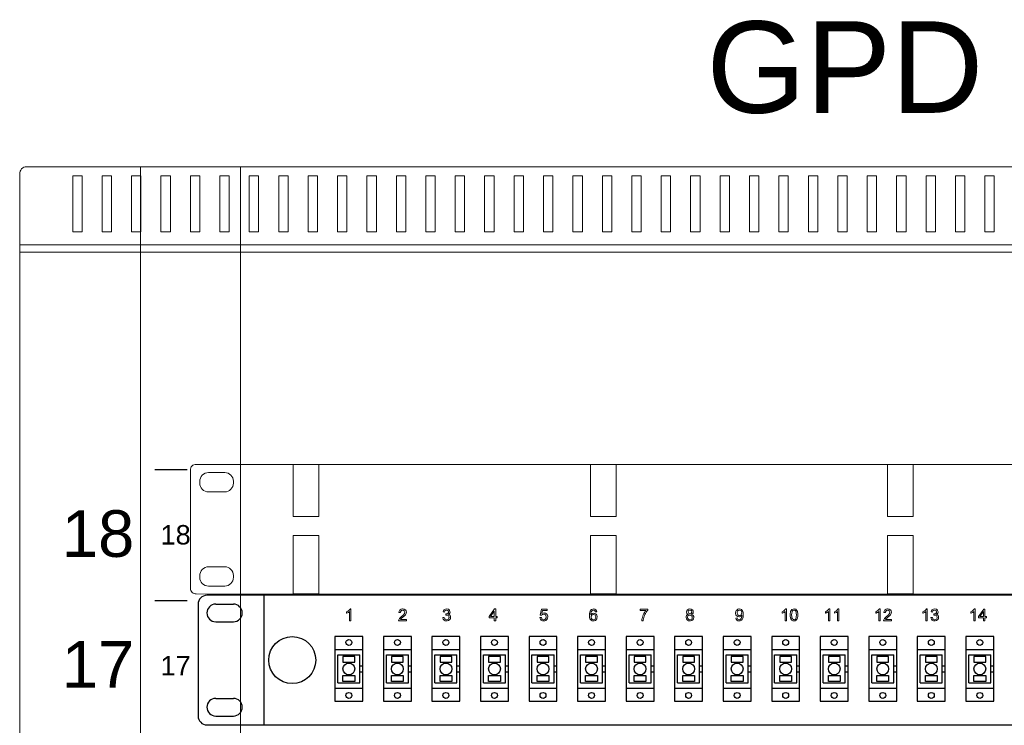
# Model space of a CAD drawing. Header units: millimetres. Extents: x 22250 to 51280, y -5012 to 7692.
# Tile 124 of 182: x 50797 to 50964, y 1456 to 1576. Entities that reach past the tile are written whole.
import ezdxf

# ---------------------------------------------------------------- set-up
doc = ezdxf.new("R2010")
doc.units = ezdxf.units.MM
for name, color, linetype, lineweight in [('BKT_moduly', 7, 'Continuous', 5), ('BKT_szafy', 7, 'Continuous', 5), ('BKT_szafy_numeracja', 7, 'Continuous', 5), ('BKT_szafy_numeracja_duza', 7, 'Continuous', 5), ('E_CCTV', 3, 'Continuous', 40)]:
    doc.layers.add(name, color=color, linetype=linetype, lineweight=lineweight)
doc.layers.add('BKT_panele', color=7, linetype='Continuous')
doc.styles.get("Standard").update_dxf_attribs({"font": 'arial.ttf'})

# ---------------------------------------------------------------- blocks, each defined once
blk = doc.blocks.new('Wiszaca 12U dwuczesciowa SWD TOP 6x6')
at = {"layer": 'BKT_szafy'}
blk.add_line((26157.69, 12999.41), (26157.69, 13001.4), dxfattribs=at)
blk.add_lwpolyline([(26157.69, 13001.4, -0.434201), (26160.06, 13003.9), (26755.19, 13003.9, -0.414214), (26757.69, 13001.4), (26757.69, 13001.4)], format="xyb", dxfattribs=at)
for points in [[(26232.69, 13003.9), (26232.69, 12099.61), (26198.69, 12099.61), (26198.69, 13003.9)], [(26157.69, 13001.64), (26157.69, 12089.11)], [(26157.69, 12999.41), (26157.69, 12977.43)], [(26198.69, 12974.93), (26232.69, 12974.93)]]:
    blk.add_lwpolyline(points, dxfattribs=at)
for points in [[(26175.7, 13000.85), (26178.9, 13000.85), (26178.9, 12981.79), (26175.7, 12981.79)], [(26185.7, 13000.85), (26188.9, 13000.85), (26188.9, 12981.79), (26185.7, 12981.79)], [(26195.7, 13000.85), (26198.9, 13000.85), (26198.9, 12981.79), (26195.7, 12981.79)], [(26205.7, 13000.85), (26208.9, 13000.85), (26208.9, 12981.79), (26205.7, 12981.79)], [(26215.7, 13000.85), (26218.9, 13000.85), (26218.9, 12981.79), (26215.7, 12981.79)], [(26225.7, 13000.85), (26228.9, 13000.85), (26228.9, 12981.79), (26225.7, 12981.79)], [(26235.7, 13000.85), (26238.9, 13000.85), (26238.9, 12981.79), (26235.7, 12981.79)], [(26245.7, 13000.85), (26248.9, 13000.85), (26248.9, 12981.79), (26245.7, 12981.79)], [(26255.7, 13000.85), (26258.9, 13000.85), (26258.9, 12981.79), (26255.7, 12981.79)], [(26265.7, 13000.85), (26268.9, 13000.85), (26268.9, 12981.79), (26265.7, 12981.79)], [(26275.7, 13000.85), (26278.9, 13000.85), (26278.9, 12981.79), (26275.7, 12981.79)], [(26285.7, 13000.85), (26288.9, 13000.85), (26288.9, 12981.79), (26285.7, 12981.79)], [(26295.7, 13000.85), (26298.9, 13000.85), (26298.9, 12981.79), (26295.7, 12981.79)], [(26305.7, 13000.85), (26308.9, 13000.85), (26308.9, 12981.79), (26305.7, 12981.79)], [(26315.7, 13000.85), (26318.9, 13000.85), (26318.9, 12981.79), (26315.7, 12981.79)], [(26325.7, 13000.85), (26328.9, 13000.85), (26328.9, 12981.79), (26325.7, 12981.79)], [(26335.7, 13000.85), (26338.9, 13000.85), (26338.9, 12981.79), (26335.7, 12981.79)], [(26345.7, 13000.85), (26348.9, 13000.85), (26348.9, 12981.79), (26345.7, 12981.79)], [(26355.7, 13000.85), (26358.9, 13000.85), (26358.9, 12981.79), (26355.7, 12981.79)], [(26365.7, 13000.85), (26368.9, 13000.85), (26368.9, 12981.79), (26365.7, 12981.79)], [(26375.7, 13000.85), (26378.9, 13000.85), (26378.9, 12981.79), (26375.7, 12981.79)], [(26385.7, 13000.85), (26388.9, 13000.85), (26388.9, 12981.79), (26385.7, 12981.79)], [(26395.7, 13000.85), (26398.9, 13000.85), (26398.9, 12981.79), (26395.7, 12981.79)], [(26405.7, 13000.85), (26408.9, 13000.85), (26408.9, 12981.79), (26405.7, 12981.79)], [(26415.7, 13000.85), (26418.9, 13000.85), (26418.9, 12981.79), (26415.7, 12981.79)], [(26425.7, 13000.85), (26428.9, 13000.85), (26428.9, 12981.79), (26425.7, 12981.79)], [(26435.7, 13000.85), (26438.9, 13000.85), (26438.9, 12981.79), (26435.7, 12981.79)], [(26445.7, 13000.85), (26448.9, 13000.85), (26448.9, 12981.79), (26445.7, 12981.79)], [(26455.7, 13000.85), (26458.9, 13000.85), (26458.9, 12981.79), (26455.7, 12981.79)], [(26465.7, 13000.85), (26468.9, 13000.85), (26468.9, 12981.79), (26465.7, 12981.79)], [(26475.7, 13000.85), (26478.9, 13000.85), (26478.9, 12981.79), (26475.7, 12981.79)], [(26485.7, 13000.85), (26488.9, 13000.85), (26488.9, 12981.79), (26485.7, 12981.79)], [(26157.69, 12977.43), (26757.69, 12977.43), (26757.69, 12974.93), (26157.69, 12974.93)]]:
    blk.add_lwpolyline(points, close=True, dxfattribs=at)
at = {"layer": 'BKT_szafy', "const_width": 0.4}
for points in [[(26203.53, 12901.02), (26214.63, 12901.02)], [(26203.53, 12856.57), (26214.63, 12856.57)]]:
    blk.add_lwpolyline(points, dxfattribs=at)
at = {"layer": 'BKT_szafy_numeracja', "char_height": 6.6, "width": 7, "attachment_point": 1}
for s, insert in [('18', (26205.55, 12882.22)), ('17', (26205.55, 12837.77))]:
    blk.add_mtext(s, dxfattribs=dict(at, insert=insert))
at = {"layer": 'BKT_szafy_numeracja_duza', "char_height": 15.84, "width": 7, "attachment_point": 1}
for s, insert in [('18', (26172.02, 12887.26)), ('17', (26172.02, 12842.81))]:
    blk.add_mtext(s, dxfattribs=dict(at, insert=insert))
blk = doc.blocks.new('19 organizator kabli 1U uszy plastik czarny')
at = {"layer": 'BKT_moduly', "color": 219, "true_color": 0x642165}
for points in [[(3138.7, 184.94), (3138.7, 184.94), (3138.7, 184.94), (3138.7, 184.94), (3617.3, 184.94), (3617.3, 184.94), (3617.3, 184.94, 0.41425), (3619.3, 186.94), (3619.3, 186.94), (3619.3, 226.94, 0.414021), (3617.3, 228.94), (3617.3, 228.94), (3138.7, 228.94, 0.457803), (3136.7, 226.94), (3136.7, 226.94), (3136.7, 186.84, 0.414214), (3138.7, 184.94), (3138.7, 184.94)], [(3142.85, 226.19), (3142.85, 226.19), (3148.35, 226.19, -0.401538), (3151.35, 223.19), (3151.35, 223.19), (3151.35, 222.59, -0.401538), (3148.35, 219.59), (3148.35, 219.59), (3142.85, 219.59, -0.401538), (3139.85, 222.59), (3139.85, 222.59), (3139.85, 223.09, -0.409645), (3142.85, 226.19), (3142.85, 226.19)], [(3142.85, 194.19), (3142.85, 194.19), (3148.35, 194.19, -0.401538), (3151.35, 191.19), (3151.35, 191.19), (3151.35, 190.59, -0.401538), (3148.35, 187.59), (3148.35, 187.59), (3142.85, 187.59, -0.401538), (3139.85, 190.59), (3139.85, 190.59), (3139.85, 191.09, -0.409645), (3142.85, 194.19), (3142.85, 194.19)]]:
    blk.add_lwpolyline(points, format="xyb", dxfattribs=at)
at = {"layer": 'BKT_panele', "color": 219, "lineweight": 0, "true_color": 0x642165}
for points in [[(3180.35, 228.94), (3171.65, 228.94), (3171.65, 211.27), (3180.35, 211.27)], [(3281.35, 228.94), (3272.65, 228.94), (3272.65, 211.27), (3281.35, 211.27)], [(3373.65, 228.94), (3382.35, 228.94), (3382.35, 211.27), (3373.65, 211.27)], [(3180.35, 204.77), (3171.65, 204.77), (3171.65, 184.94), (3180.35, 184.94)], [(3281.35, 204.77), (3272.65, 204.77), (3272.65, 184.94), (3281.35, 184.94)], [(3373.65, 204.77), (3382.35, 204.77), (3382.35, 184.94), (3373.65, 184.94)]]:
    blk.add_lwpolyline(points, close=True, dxfattribs=at)
blk = doc.blocks.new('BK11120191_widok')
for p, q in [((479, 44), (3, 44)), ((22.5, 0), (22.5, 44)), ((0, 41), (0, 3)), ((6, 41), (12, 41)), ((6, 35), (12, 35)), ((101.18, 36.78), (101.72, 36.78)), ((56, 25.5), (46.5, 25.5)), ((47.5, 14.25), (47.5, 23.75)), ((47.5, 23.75), (55, 23.75)), ((55, 14.25), (55, 23.75)), ((72.5, 25.5), (63, 25.5)), ((64, 14.25), (64, 23.75)), ((64, 23.75), (71.5, 23.75)), ((71.5, 14.25), (71.5, 23.75)), ((89, 25.5), (79.5, 25.5)), ((80.5, 14.25), (80.5, 23.75)), ((80.5, 23.75), (88, 23.75)), ((88, 14.25), (88, 23.75)), ((105.5, 25.5), (96, 25.5)), ((97, 14.25), (97, 23.75)), ((97, 23.75), (104.5, 23.75)), ((104.5, 14.25), (104.5, 23.75)), ((122, 25.5), (112.5, 25.5)), ((113.5, 14.25), (113.5, 23.75)), ((113.5, 23.75), (121, 23.75)), ((121, 14.25), (121, 23.75)), ((138.5, 25.5), (129, 25.5)), ((130, 14.25), (130, 23.75)), ((130, 23.75), (137.5, 23.75)), ((137.5, 14.25), (137.5, 23.75)), ((155, 25.5), (145.5, 25.5)), ((146.5, 14.25), (146.5, 23.75)), ((146.5, 23.75), (154, 23.75)), ((154, 14.25), (154, 23.75)), ((171.5, 25.5), (162, 25.5)), ((163, 14.25), (163, 23.75)), ((163, 23.75), (170.5, 23.75)), ((170.5, 14.25), (170.5, 23.75)), ((188, 25.5), (178.5, 25.5)), ((179.5, 14.25), (179.5, 23.75)), ((179.5, 23.75), (187, 23.75)), ((187, 14.25), (187, 23.75)), ((204.5, 25.5), (195, 25.5)), ((196, 14.25), (196, 23.75)), ((196, 23.75), (203.5, 23.75)), ((203.5, 14.25), (203.5, 23.75)), ((221, 25.5), (211.5, 25.5)), ((212.5, 14.25), (212.5, 23.75)), ((212.5, 23.75), (220, 23.75)), ((220, 14.25), (220, 23.75)), ((237.5, 25.5), (228, 25.5)), ((229, 14.25), (229, 23.75)), ((229, 23.75), (236.5, 23.75)), ((236.5, 14.25), (236.5, 23.75)), ((254, 25.5), (244.5, 25.5)), ((245.5, 14.25), (245.5, 23.75)), ((245.5, 23.75), (253, 23.75)), ((253, 14.25), (253, 23.75)), ((270.5, 25.5), (261, 25.5)), ((262, 14.25), (262, 23.75)), ((262, 23.75), (269.5, 23.75)), ((269.5, 14.25), (269.5, 23.75)), ((55, 20), (56, 20)), ((55, 18), (56, 18)), ((71.5, 20), (72.5, 20)), ((71.5, 18), (72.5, 18)), ((88, 20), (89, 20)), ((88, 18), (89, 18)), ((104.5, 20), (105.5, 20)), ((104.5, 18), (105.5, 18)), ((121, 20), (122, 20)), ((121, 18), (122, 18)), ((137.5, 20), (138.5, 20)), ((137.5, 18), (138.5, 18)), ((154, 20), (155, 20)), ((154, 18), (155, 18)), ((170.5, 20), (171.5, 20)), ((170.5, 18), (171.5, 18)), ((187, 20), (188, 20)), ((187, 18), (188, 18)), ((203.5, 20), (204.5, 20)), ((203.5, 18), (204.5, 18)), ((220, 20), (221, 20)), ((220, 18), (221, 18)), ((236.5, 20), (237.5, 20)), ((236.5, 18), (237.5, 18)), ((253, 20), (254, 20)), ((253, 18), (254, 18)), ((269.5, 20), (270.5, 20)), ((269.5, 18), (270.5, 18)), ((47.5, 14.25), (55, 14.25)), ((64, 14.25), (71.5, 14.25)), ((80.5, 14.25), (88, 14.25)), ((97, 14.25), (104.5, 14.25)), ((113.5, 14.25), (121, 14.25)), ((130, 14.25), (137.5, 14.25)), ((146.5, 14.25), (154, 14.25)), ((163, 14.25), (170.5, 14.25)), ((179.5, 14.25), (187, 14.25)), ((196, 14.25), (203.5, 14.25)), ((212.5, 14.25), (220, 14.25)), ((229, 14.25), (236.5, 14.25)), ((245.5, 14.25), (253, 14.25)), ((262, 14.25), (269.5, 14.25)), ((46.5, 12.5), (56, 12.5)), ((63, 12.5), (72.5, 12.5)), ((79.5, 12.5), (89, 12.5)), ((96, 12.5), (105.5, 12.5)), ((112.5, 12.5), (122, 12.5)), ((129, 12.5), (138.5, 12.5)), ((145.5, 12.5), (155, 12.5)), ((162, 12.5), (171.5, 12.5)), ((178.5, 12.5), (188, 12.5)), ((195, 12.5), (204.5, 12.5)), ((211.5, 12.5), (221, 12.5)), ((228, 12.5), (237.5, 12.5)), ((244.5, 12.5), (254, 12.5)), ((261, 12.5), (270.5, 12.5)), ((6, 9), (12, 9)), ((3, 0), (479, 0)), ((6, 3), (12, 3))]:
    blk.add_line(p, q)
at = {"color": 7, "lineweight": 0}
for p, q in [((50.89, 38.59), (50.48, 38.37)), ((50.48, 38.37), (50.48, 37.89)), ((50.48, 37.89), (50.59, 37.94)), ((50.59, 37.94), (51.01, 38.15)), ((51.21, 38.83), (50.89, 38.59)), ((51.01, 38.15), (51.12, 38.22)), ((51.12, 38.22), (51.47, 38.49)), ((51.53, 39.19), (51.21, 38.83)), ((51.47, 38.49), (51.47, 35.36)), ((51.65, 39.37), (51.53, 39.19)), ((51.96, 39.37), (51.65, 39.37)), ((51.96, 35.36), (51.96, 39.37)), ((68.35, 38.67), (68.25, 38.22)), ((68.25, 38.22), (68.76, 38.16)), ((68.59, 39.03), (68.35, 38.67)), ((68.65, 39.07), (68.59, 39.03)), ((69, 39.28), (68.65, 39.07)), ((68.76, 38.16), (68.79, 38.39)), ((68.79, 38.39), (68.98, 38.76)), ((69.19, 36.84), (68.82, 36.52)), ((68.98, 38.76), (69.11, 38.86)), ((69.44, 39.37), (69, 39.28)), ((69.11, 38.86), (69.55, 38.97)), ((69.61, 37.19), (69.19, 36.84)), ((69.55, 39.37), (69.44, 39.37)), ((70.02, 39.31), (69.55, 39.37)), ((69.55, 38.97), (69.71, 38.95)), ((69.92, 37.51), (69.61, 37.19)), ((69.71, 38.95), (70.08, 38.77)), ((69.76, 36.7), (70.11, 37.04)), ((70.07, 37.69), (69.92, 37.51)), ((70.38, 39.12), (70.02, 39.31)), ((70.28, 38.1), (70.07, 37.69)), ((70.08, 38.77), (70.16, 38.68)), ((70.11, 37.04), (70.38, 37.3)), ((70.16, 38.68), (70.29, 38.27)), ((70.29, 38.27), (70.28, 38.1)), ((70.47, 39.06), (70.38, 39.12)), ((70.38, 37.3), (70.47, 37.42)), ((70.71, 38.7), (70.47, 39.06)), ((70.47, 37.42), (70.69, 37.79)), ((70.69, 37.79), (70.71, 37.82)), ((70.8, 38.27), (70.71, 38.7)), ((70.71, 37.82), (70.8, 38.27)), ((70.8, 38.27), (70.8, 38.27)), ((83.41, 38.77), (83.26, 38.34)), ((83.26, 38.34), (83.75, 38.25)), ((83.67, 39.1), (83.41, 38.77)), ((84.05, 39.31), (83.67, 39.1)), ((83.67, 39.1), (83.67, 39.1)), ((83.75, 38.25), (83.79, 38.43)), ((83.79, 38.43), (84, 38.79)), ((84, 38.79), (84.06, 38.83)), ((84.46, 39.37), (84.05, 39.31)), ((84.06, 38.83), (84.48, 38.97)), ((84.24, 37.69), (84.18, 37.25)), ((84.18, 37.25), (84.52, 37.3)), ((84.31, 37.67), (84.24, 37.69)), ((84.75, 37.76), (84.31, 37.67)), ((84.91, 39.3), (84.46, 39.37)), ((84.48, 38.97), (84.55, 38.97)), ((84.52, 37.3), (84.72, 37.28)), ((84.55, 38.97), (84.94, 38.79)), ((84.72, 37.28), (85.09, 37.09)), ((84.88, 37.83), (84.75, 37.76)), ((85.12, 38.18), (84.88, 37.83)), ((85.07, 39.24), (84.91, 39.3)), ((84.94, 38.79), (84.98, 38.74)), ((84.98, 38.74), (85.13, 38.34)), ((85.42, 38.95), (85.07, 39.24)), ((85.09, 37.52), (85.18, 37.57)), ((85.49, 37.33), (85.09, 37.52)), ((85.09, 37.09), (85.19, 36.96)), ((85.13, 38.34), (85.12, 38.18)), ((85.18, 37.57), (85.49, 37.86)), ((85.19, 36.96), (85.31, 36.52)), ((85.49, 38.85), (85.42, 38.95)), ((85.63, 38.43), (85.49, 38.85)), ((85.49, 37.86), (85.52, 37.91)), ((85.64, 37.18), (85.49, 37.33)), ((85.52, 37.91), (85.64, 38.33)), ((85.64, 38.33), (85.63, 38.43)), ((85.8, 36.79), (85.64, 37.18)), ((100.78, 39.37), (98.95, 36.78)), ((99.44, 36.78), (100.69, 38.58)), ((100.69, 38.58), (100.69, 36.78)), ((101.18, 39.37), (100.78, 39.37)), ((101.18, 36.78), (101.18, 39.37)), ((116.69, 39.31), (116.3, 37.27)), ((116.3, 37.27), (116.77, 37.21)), ((118.67, 39.31), (116.69, 39.31)), ((116.77, 37.21), (117.06, 37.48)), ((116.87, 37.78), (117.08, 38.85)), ((117.27, 37.97), (116.87, 37.78)), ((117.06, 37.48), (117.48, 37.6)), ((117.08, 38.85), (118.67, 38.85)), ((117.62, 38.03), (117.27, 37.97)), ((117.48, 37.6), (117.73, 37.57)), ((118.05, 37.95), (117.62, 38.03)), ((117.73, 37.57), (118.11, 37.34)), ((118.42, 37.73), (118.05, 37.95)), ((118.11, 37.34), (118.26, 37.13)), ((118.26, 37.13), (118.35, 36.69)), ((118.49, 37.66), (118.42, 37.73)), ((118.75, 37.31), (118.49, 37.66)), ((118.67, 38.85), (118.67, 39.31)), ((118.85, 36.88), (118.75, 37.31)), ((118.87, 36.73), (118.85, 36.88)), ((133.04, 37.78), (133.01, 37.22)), ((133.01, 37.22), (133.03, 36.93)), ((133.03, 36.93), (133.09, 36.43)), ((133.13, 38.24), (133.04, 37.78)), ((133.27, 38.61), (133.13, 38.24)), ((133.45, 38.91), (133.27, 38.61)), ((133.77, 39.19), (133.45, 38.91)), ((133.5, 37.48), (133.55, 37.97)), ((133.82, 37.75), (133.5, 37.42)), ((133.5, 37.42), (133.5, 37.48)), ((133.55, 37.97), (133.64, 38.34)), ((133.58, 36.66), (133.61, 36.91)), ((133.61, 36.91), (133.82, 37.28)), ((133.64, 38.34), (133.73, 38.52)), ((133.73, 38.52), (134.01, 38.83)), ((134.16, 39.34), (133.77, 39.19)), ((133.94, 37.82), (133.82, 37.75)), ((133.82, 37.28), (133.97, 37.4)), ((134.37, 37.94), (133.94, 37.82)), ((133.97, 37.4), (134.38, 37.52)), ((134.01, 38.83), (134.43, 38.97)), ((134.46, 39.37), (134.16, 39.34)), ((134.47, 37.95), (134.37, 37.94)), ((134.38, 37.52), (134.56, 37.49)), ((134.43, 38.97), (134.53, 38.95)), ((134.91, 39.3), (134.46, 39.37)), ((134.91, 37.86), (134.47, 37.95)), ((134.53, 38.95), (134.92, 38.76)), ((134.56, 37.49), (134.94, 37.28)), ((135.23, 39.1), (134.91, 39.3)), ((135.26, 37.64), (134.91, 37.86)), ((134.92, 38.76), (134.92, 38.74)), ((134.92, 38.74), (135.1, 38.34)), ((134.94, 37.28), (135.07, 37.07)), ((135.07, 37.07), (135.16, 36.63)), ((135.1, 38.34), (135.59, 38.37)), ((135.47, 38.77), (135.23, 39.1)), ((135.31, 37.6), (135.26, 37.64)), ((135.55, 37.24), (135.31, 37.6)), ((135.59, 38.37), (135.47, 38.77)), ((135.65, 36.81), (135.55, 37.24)), ((152.86, 39.33), (150.28, 39.33)), ((150.28, 39.33), (150.28, 38.85)), ((150.28, 38.85), (152.23, 38.85)), ((151.14, 36.94), (151.02, 36.51)), ((151.31, 37.36), (151.14, 36.94)), ((151.31, 37.36), (151.53, 37.8)), ((151.77, 38.22), (151.53, 37.8)), ((151.57, 36.61), (151.72, 37.03)), ((151.72, 37.03), (151.9, 37.45)), ((152.02, 38.59), (151.77, 38.22)), ((151.9, 37.45), (152.11, 37.86)), ((152.23, 38.85), (152.02, 38.59)), ((152.11, 37.86), (152.35, 38.25)), ((152.35, 38.25), (152.6, 38.62)), ((152.6, 38.62), (152.86, 38.94)), ((152.86, 38.94), (152.86, 39.33)), ((165.97, 36.96), (165.88, 36.51)), ((166.07, 37.16), (165.97, 36.96)), ((166.13, 38.77), (166.04, 38.34)), ((166.04, 38.34), (166.04, 38.25)), ((166.04, 38.25), (166.19, 37.85)), ((166.4, 37.43), (166.07, 37.16)), ((166.36, 39.07), (166.13, 38.77)), ((166.19, 37.85), (166.25, 37.76)), ((166.25, 37.76), (166.64, 37.52)), ((166.71, 39.3), (166.36, 39.07)), ((166.64, 37.52), (166.4, 37.43)), ((166.4, 36.7), (166.61, 37.09)), ((166.55, 38.4), (166.73, 38.79)), ((166.55, 38.36), (166.55, 38.4)), ((166.68, 37.94), (166.55, 38.36)), ((166.61, 37.09), (166.76, 37.21)), ((166.73, 37.89), (166.68, 37.94)), ((167.16, 39.37), (166.71, 39.3)), ((166.73, 38.79), (166.79, 38.83)), ((167.12, 37.72), (166.73, 37.89)), ((166.76, 37.21), (167.19, 37.31)), ((166.79, 38.83), (167.19, 38.97)), ((167.2, 37.72), (167.12, 37.72)), ((167.19, 39.37), (167.16, 39.37)), ((167.64, 39.3), (167.19, 39.37)), ((167.19, 38.97), (167.26, 38.97)), ((167.19, 37.31), (167.4, 37.28)), ((167.61, 37.85), (167.2, 37.72)), ((167.26, 38.97), (167.67, 38.79)), ((167.4, 37.28), (167.77, 37.07)), ((167.67, 37.89), (167.61, 37.85)), ((168.01, 39.09), (167.64, 39.3)), ((167.67, 38.79), (167.71, 38.73)), ((167.85, 38.28), (167.67, 37.89)), ((167.71, 38.73), (167.85, 38.33)), ((167.76, 37.52), (167.88, 37.57)), ((168.16, 37.31), (167.76, 37.52)), ((167.77, 37.07), (167.91, 36.91)), ((167.85, 38.33), (167.85, 38.28)), ((167.88, 37.57), (168.2, 37.85)), ((167.91, 36.91), (168.01, 36.49)), ((168.02, 39.07), (168.01, 39.09)), ((168.28, 38.71), (168.02, 39.07)), ((168.32, 37.13), (168.16, 37.31)), ((168.2, 37.85), (168.25, 37.89)), ((168.25, 37.89), (168.35, 38.33)), ((168.35, 38.33), (168.28, 38.71)), ((168.49, 36.75), (168.32, 37.13)), ((182.79, 38.48), (182.72, 38.03)), ((182.72, 38.03), (182.73, 37.85)), ((182.73, 37.85), (182.84, 37.42)), ((182.97, 38.86), (182.79, 38.48)), ((182.84, 37.42), (183.06, 37.07)), ((183.09, 39), (182.97, 38.86)), ((183.06, 37.07), (183.12, 37.03)), ((183.43, 39.25), (183.09, 39)), ((183.12, 37.03), (183.48, 36.79)), ((183.22, 38), (183.27, 38.33)), ((183.33, 37.57), (183.22, 38)), ((183.27, 38.33), (183.48, 38.7)), ((183.46, 37.39), (183.33, 37.57)), ((183.85, 39.37), (183.43, 39.25)), ((183.83, 37.16), (183.46, 37.39)), ((183.48, 38.7), (183.64, 38.85)), ((183.64, 38.85), (184.04, 38.97)), ((184.03, 37.15), (183.83, 37.16)), ((183.98, 39.37), (183.85, 39.37)), ((184.42, 39.3), (183.98, 39.37)), ((184.45, 37.27), (184.03, 37.15)), ((184.04, 38.97), (184.21, 38.95)), ((184.04, 36.72), (184.46, 36.87)), ((184.21, 38.95), (184.58, 38.71)), ((184.7, 39.16), (184.42, 39.3)), ((184.59, 37.39), (184.45, 37.27)), ((184.46, 36.87), (184.55, 36.93)), ((184.55, 36.93), (184.86, 37.24)), ((184.58, 38.71), (184.73, 38.49)), ((184.77, 37.75), (184.59, 37.39)), ((185.01, 38.86), (184.7, 39.16)), ((184.73, 38.49), (184.8, 38.04)), ((184.8, 38.04), (184.77, 37.75)), ((184.86, 36.99), (184.79, 36.54)), ((184.86, 36.99), (184.86, 37.24)), ((185.19, 38.56), (185.01, 38.86)), ((185.29, 38.21), (185.19, 38.56)), ((185.26, 36.49), (185.32, 36.93)), ((185.34, 37.75), (185.29, 38.21)), ((185.32, 36.93), (185.35, 37.43)), ((185.35, 37.43), (185.34, 37.75)), ((198.95, 38.59), (198.55, 38.37)), ((198.55, 38.37), (198.55, 37.89)), ((198.55, 37.89), (198.65, 37.94)), ((198.65, 37.94), (199.07, 38.15)), ((199.28, 38.83), (198.95, 38.59)), ((199.07, 38.15), (199.19, 38.22)), ((199.19, 38.22), (199.53, 38.49)), ((199.59, 39.19), (199.28, 38.83)), ((199.53, 38.49), (199.53, 35.36)), ((199.71, 39.37), (199.59, 39.19)), ((200.02, 39.37), (199.71, 39.37)), ((200.02, 35.36), (200.02, 39.37)), ((201.3, 37.83), (201.27, 37.33)), ((201.27, 37.33), (201.3, 36.87)), ((201.36, 38.27), (201.3, 37.83)), ((201.3, 36.87), (201.36, 36.39)), ((201.42, 38.48), (201.36, 38.27)), ((201.63, 38.89), (201.42, 38.48)), ((201.85, 39.13), (201.63, 38.89)), ((201.78, 37.4), (201.81, 37.95)), ((201.78, 37.33), (201.78, 37.4)), ((201.81, 36.75), (201.78, 37.33)), ((201.81, 37.95), (201.9, 38.39)), ((202.24, 39.33), (201.85, 39.13)), ((201.9, 38.39), (202.03, 38.68)), ((202.03, 38.68), (202.18, 38.83)), ((202.18, 38.83), (202.57, 38.97)), ((202.58, 39.37), (202.24, 39.33)), ((202.57, 38.97), (202.81, 38.92)), ((203.03, 39.3), (202.58, 39.37)), ((202.81, 38.92), (203.15, 38.64)), ((203.15, 39.25), (203.03, 39.3)), ((203.48, 38.95), (203.15, 39.25)), ((203.15, 38.64), (203.15, 38.64)), ((203.15, 38.64), (203.28, 38.34)), ((203.28, 38.34), (203.36, 37.91)), ((203.36, 37.91), (203.37, 37.33)), ((203.37, 37.31), (203.36, 36.75)), ((203.37, 37.33), (203.37, 37.31)), ((203.55, 38.86), (203.48, 38.95)), ((203.73, 38.48), (203.55, 38.86)), ((203.79, 38.28), (203.73, 38.48)), ((203.87, 37.89), (203.79, 38.28)), ((203.79, 36.39), (203.87, 36.82)), ((203.88, 37.39), (203.87, 37.89)), ((203.87, 36.82), (203.88, 37.33)), ((203.88, 37.33), (203.88, 37.39)), ((213.67, 38.59), (213.26, 38.37)), ((213.26, 38.37), (213.26, 37.89)), ((213.26, 37.89), (213.37, 37.94)), ((213.37, 37.94), (213.78, 38.15)), ((213.98, 38.83), (213.67, 38.59)), ((213.78, 38.15), (213.9, 38.22)), ((213.9, 38.22), (214.25, 38.49)), ((214.31, 39.19), (213.98, 38.83)), ((214.25, 38.49), (214.25, 35.36)), ((214.43, 39.37), (214.31, 39.19)), ((214.74, 39.37), (214.43, 39.37)), ((214.74, 35.36), (214.74, 39.37)), ((216.77, 38.59), (216.38, 38.37)), ((216.38, 38.37), (216.38, 37.89)), ((216.38, 37.89), (216.88, 38.15)), ((217.09, 38.83), (216.77, 38.59)), ((216.88, 38.15), (217, 38.22)), ((217, 38.22), (217.35, 38.49)), ((217.41, 39.19), (217.09, 38.83)), ((217.35, 38.49), (217.35, 35.36)), ((217.53, 39.37), (217.41, 39.19)), ((217.84, 39.37), (217.53, 39.37)), ((217.84, 35.36), (217.84, 39.37)), ((230.78, 38.59), (230.38, 38.37)), ((230.38, 38.37), (230.38, 37.89)), ((230.38, 37.89), (230.48, 37.94)), ((230.48, 37.94), (230.9, 38.15)), ((231.11, 38.83), (230.78, 38.59)), ((230.9, 38.15), (231.02, 38.22)), ((231.02, 38.22), (231.36, 38.49)), ((231.42, 39.19), (231.11, 38.83)), ((231.36, 38.49), (231.36, 35.36)), ((231.54, 39.37), (231.42, 39.19)), ((231.85, 39.37), (231.54, 39.37)), ((231.85, 35.36), (231.85, 39.37)), ((233.25, 38.67), (233.15, 38.22)), ((233.15, 38.22), (233.64, 38.16)), ((233.48, 39.03), (233.25, 38.67)), ((233.54, 39.07), (233.48, 39.03)), ((233.89, 39.28), (233.54, 39.07)), ((233.64, 38.16), (233.67, 38.39)), ((233.67, 38.39), (233.86, 38.76)), ((234.07, 36.84), (233.71, 36.52)), ((233.86, 38.76), (234, 38.86)), ((234.34, 39.37), (233.89, 39.28)), ((234, 38.86), (234.43, 38.97)), ((234.49, 37.19), (234.07, 36.84)), ((234.44, 39.37), (234.34, 39.37)), ((234.43, 38.97), (234.59, 38.95)), ((234.91, 39.31), (234.44, 39.37)), ((234.8, 37.51), (234.49, 37.19)), ((234.59, 38.95), (234.98, 38.77)), ((234.64, 36.7), (235.01, 37.04)), ((234.95, 37.69), (234.8, 37.51)), ((235.28, 39.12), (234.91, 39.31)), ((235.16, 38.1), (234.95, 37.69)), ((234.98, 38.77), (235.06, 38.68)), ((235.01, 37.04), (235.26, 37.3)), ((235.06, 38.68), (235.18, 38.27)), ((235.18, 38.27), (235.16, 38.1)), ((235.26, 37.3), (235.37, 37.42)), ((235.35, 39.06), (235.28, 39.12)), ((235.61, 38.7), (235.35, 39.06)), ((235.37, 37.42), (235.59, 37.79)), ((235.59, 37.79), (235.61, 37.82)), ((235.68, 38.27), (235.61, 38.7)), ((235.61, 37.82), (235.68, 38.27)), ((235.68, 38.27), (235.68, 38.27)), ((246.81, 38.59), (246.4, 38.37)), ((246.4, 38.37), (246.4, 37.89)), ((246.4, 37.89), (246.51, 37.94)), ((246.51, 37.94), (246.93, 38.15)), ((247.12, 38.83), (246.81, 38.59)), ((246.93, 38.15), (247.04, 38.22)), ((247.04, 38.22), (247.39, 38.49)), ((247.45, 39.19), (247.12, 38.83)), ((247.39, 38.49), (247.39, 35.36)), ((247.55, 39.37), (247.45, 39.19)), ((247.88, 39.37), (247.55, 39.37)), ((247.88, 35.36), (247.88, 39.37)), ((249.32, 38.77), (249.18, 38.34)), ((249.18, 38.34), (249.67, 38.25)), ((249.59, 39.1), (249.32, 38.77)), ((249.97, 39.31), (249.59, 39.1)), ((249.59, 39.1), (249.59, 39.1)), ((249.67, 38.25), (249.71, 38.43)), ((249.71, 38.43), (249.92, 38.79)), ((249.92, 38.79), (249.98, 38.83)), ((250.38, 39.37), (249.97, 39.31)), ((249.98, 38.83), (250.4, 38.97)), ((250.16, 37.69), (250.1, 37.25)), ((250.1, 37.25), (250.44, 37.3)), ((250.23, 37.67), (250.16, 37.69)), ((250.67, 37.76), (250.23, 37.67)), ((250.83, 39.3), (250.38, 39.37)), ((250.4, 38.97), (250.47, 38.97)), ((250.44, 37.3), (250.64, 37.28)), ((250.47, 38.97), (250.86, 38.79)), ((250.64, 37.28), (251.01, 37.09)), ((250.8, 37.83), (250.67, 37.76)), ((251.04, 38.18), (250.8, 37.83)), ((250.99, 39.24), (250.83, 39.3)), ((250.86, 38.79), (250.9, 38.74)), ((250.9, 38.74), (251.05, 38.34)), ((251.34, 38.95), (250.99, 39.24)), ((251.01, 37.52), (251.1, 37.57)), ((251.41, 37.33), (251.01, 37.52)), ((251.01, 37.09), (251.11, 36.96)), ((251.05, 38.34), (251.04, 38.18)), ((251.1, 37.57), (251.41, 37.86)), ((251.11, 36.96), (251.23, 36.52)), ((251.41, 38.85), (251.34, 38.95)), ((251.55, 38.43), (251.41, 38.85)), ((251.41, 37.86), (251.44, 37.91)), ((251.56, 37.18), (251.41, 37.33)), ((251.44, 37.91), (251.56, 38.33)), ((251.56, 38.33), (251.55, 38.43)), ((251.72, 36.79), (251.56, 37.18)), ((263.09, 38.59), (262.69, 38.37)), ((262.69, 38.37), (262.69, 37.89)), ((262.69, 37.89), (262.8, 37.94)), ((262.8, 37.94), (263.21, 38.15)), ((263.41, 38.83), (263.09, 38.59)), ((263.21, 38.15), (263.33, 38.22)), ((263.33, 38.22), (263.68, 38.49)), ((263.73, 39.19), (263.41, 38.83)), ((263.68, 38.49), (263.68, 35.36)), ((263.85, 39.37), (263.73, 39.19)), ((264.17, 39.37), (263.85, 39.37)), ((264.17, 35.36), (264.17, 39.37)), ((267.09, 39.35), (265.25, 36.76)), ((265.75, 36.76), (267, 38.56)), ((267, 38.56), (267, 36.76)), ((267.49, 39.35), (267.09, 39.35)), ((267.49, 36.76), (267.49, 39.35)), ((51.47, 35.36), (51.96, 35.36)), ((68.22, 35.7), (68.16, 35.36)), ((68.16, 35.36), (70.8, 35.36)), ((68.43, 36.08), (68.22, 35.7)), ((68.55, 36.22), (68.43, 36.08)), ((68.82, 36.52), (68.55, 36.22)), ((68.85, 35.82), (69.06, 36.09)), ((70.8, 35.82), (68.85, 35.82)), ((69.06, 36.09), (69.2, 36.24)), ((69.2, 36.24), (69.62, 36.6)), ((69.62, 36.6), (69.76, 36.7)), ((70.8, 35.36), (70.8, 35.82)), ((83.7, 36.48), (83.21, 36.42)), ((83.21, 36.42), (83.21, 36.36)), ((83.21, 36.36), (83.35, 35.94)), ((83.35, 35.94), (83.61, 35.6)), ((83.61, 35.6), (83.66, 35.55)), ((83.66, 35.55), (84.03, 35.35)), ((83.87, 36.03), (83.7, 36.48)), ((83.99, 35.88), (83.87, 36.03)), ((84.39, 35.7), (83.99, 35.88)), ((84.03, 35.35), (84.48, 35.29)), ((84.49, 35.69), (84.39, 35.7)), ((84.48, 35.29), (84.67, 35.3)), ((84.91, 35.81), (84.49, 35.69)), ((84.67, 35.3), (85.09, 35.41)), ((85.07, 35.93), (84.91, 35.81)), ((85.28, 36.3), (85.07, 35.93)), ((85.09, 35.41), (85.45, 35.64)), ((85.31, 36.52), (85.28, 36.3)), ((85.45, 35.64), (85.54, 35.73)), ((85.54, 35.73), (85.76, 36.11)), ((85.76, 36.11), (85.83, 36.54)), ((85.83, 36.54), (85.8, 36.79)), ((98.95, 36.78), (98.95, 36.33)), ((98.95, 36.33), (100.69, 36.33)), ((99.44, 36.78), (100.69, 36.78)), ((100.69, 36.33), (100.69, 35.38)), ((100.69, 35.38), (101.18, 35.38)), ((101.18, 35.38), (101.18, 36.33)), ((101.18, 36.33), (101.72, 36.33)), ((101.72, 36.33), (101.72, 36.78)), ((116.72, 36.46), (116.21, 36.42)), ((116.21, 36.42), (116.21, 36.37)), ((116.21, 36.37), (116.35, 35.94)), ((116.35, 35.94), (116.6, 35.61)), ((116.6, 35.61), (116.66, 35.57)), ((116.66, 35.57), (117.03, 35.38)), ((116.88, 36.03), (116.72, 36.46)), ((116.99, 35.9), (116.88, 36.03)), ((117.38, 35.72), (116.99, 35.9)), ((117.03, 35.38), (117.5, 35.3)), ((117.5, 35.7), (117.38, 35.72)), ((117.91, 35.82), (117.5, 35.7)), ((117.5, 35.3), (117.84, 35.35)), ((117.84, 35.35), (118.23, 35.49)), ((118.09, 35.97), (117.91, 35.82)), ((118.3, 36.34), (118.09, 35.97)), ((118.23, 35.49), (118.54, 35.79)), ((118.35, 36.69), (118.3, 36.34)), ((118.54, 35.79), (118.61, 35.88)), ((118.61, 35.88), (118.81, 36.28)), ((118.81, 36.28), (118.87, 36.73)), ((133.09, 36.43), (133.22, 36.05)), ((133.22, 36.05), (133.4, 35.73)), ((133.4, 35.73), (133.59, 35.55)), ((133.67, 36.21), (133.58, 36.66)), ((133.59, 35.55), (133.97, 35.36)), ((133.7, 36.17), (133.67, 36.21)), ((133.97, 35.82), (133.7, 36.17)), ((134, 35.81), (133.97, 35.82)), ((133.97, 35.36), (134.41, 35.29)), ((134.4, 35.69), (134, 35.81)), ((134.8, 35.82), (134.4, 35.69)), ((134.41, 35.29), (134.64, 35.3)), ((134.64, 35.3), (135.05, 35.46)), ((134.94, 35.94), (134.8, 35.82)), ((135.11, 36.31), (134.94, 35.94)), ((135.05, 35.46), (135.23, 35.6)), ((135.16, 36.63), (135.11, 36.31)), ((135.23, 35.6), (135.5, 35.96)), ((135.5, 35.96), (135.59, 36.21)), ((135.59, 36.21), (135.65, 36.66)), ((135.65, 36.66), (135.65, 36.81)), ((150.86, 35.76), (150.83, 35.38)), ((150.83, 35.38), (151.34, 35.38)), ((150.95, 36.22), (150.86, 35.76)), ((151.02, 36.51), (150.95, 36.22)), ((151.34, 35.38), (151.35, 35.6)), ((151.35, 35.6), (151.43, 36.05)), ((151.43, 36.05), (151.53, 36.48)), ((151.53, 36.48), (151.57, 36.61)), ((165.88, 36.51), (165.88, 36.42)), ((165.88, 36.42), (165.98, 35.99)), ((165.98, 35.99), (166.24, 35.64)), ((166.24, 35.64), (166.36, 35.54)), ((166.36, 35.54), (166.74, 35.35)), ((166.39, 36.51), (166.4, 36.7)), ((166.49, 36.11), (166.39, 36.51)), ((166.77, 35.81), (166.49, 36.11)), ((166.74, 35.35), (167.19, 35.29)), ((167.2, 35.69), (166.77, 35.81)), ((167.19, 35.29), (167.37, 35.3)), ((167.62, 35.79), (167.2, 35.69)), ((167.37, 35.3), (167.8, 35.41)), ((167.79, 35.91), (167.62, 35.79)), ((167.99, 36.28), (167.79, 35.91)), ((167.8, 35.41), (168.14, 35.64)), ((168.01, 36.49), (167.99, 36.28)), ((168.14, 35.64), (168.2, 35.7)), ((168.2, 35.7), (168.44, 36.06)), ((168.44, 36.06), (168.52, 36.49)), ((168.52, 36.49), (168.49, 36.75)), ((183.27, 36.33), (182.79, 36.28)), ((182.79, 36.28), (182.91, 35.88)), ((182.91, 35.88), (183.15, 35.55)), ((183.15, 35.55), (183.46, 35.36)), ((183.43, 35.9), (183.27, 36.33)), ((183.49, 35.84), (183.43, 35.9)), ((183.46, 35.36), (183.92, 35.29)), ((183.48, 36.79), (183.91, 36.72)), ((183.89, 35.69), (183.49, 35.84)), ((183.92, 35.69), (183.89, 35.69)), ((183.91, 36.72), (184.04, 36.72)), ((184.33, 35.79), (183.92, 35.69)), ((183.92, 35.29), (184.3, 35.33)), ((184.3, 35.33), (184.7, 35.52)), ((184.61, 36.08), (184.33, 35.79)), ((184.77, 36.48), (184.61, 36.08)), ((184.7, 35.52), (184.97, 35.81)), ((184.79, 36.54), (184.77, 36.48)), ((184.97, 35.81), (185.19, 36.22)), ((185.19, 36.22), (185.26, 36.49)), ((199.53, 35.36), (200.02, 35.36)), ((201.36, 36.39), (201.5, 36)), ((201.5, 36), (201.68, 35.7)), ((201.68, 35.7), (201.78, 35.58)), ((201.78, 35.58), (202.14, 35.36)), ((201.88, 36.31), (201.81, 36.75)), ((202.02, 36.02), (201.88, 36.31)), ((202.35, 35.73), (202.02, 36.02)), ((202.02, 36.02), (202.02, 36.02)), ((202.14, 35.36), (202.58, 35.29)), ((202.58, 35.69), (202.35, 35.73)), ((202.97, 35.82), (202.58, 35.69)), ((202.58, 35.29), (202.93, 35.33)), ((202.93, 35.33), (203.31, 35.52)), ((203.15, 36.02), (202.97, 35.82)), ((203.28, 36.31), (203.15, 36.02)), ((203.36, 36.75), (203.28, 36.31)), ((203.31, 35.52), (203.54, 35.78)), ((203.54, 35.78), (203.75, 36.2)), ((203.75, 36.2), (203.79, 36.39)), ((214.25, 35.36), (214.74, 35.36)), ((217.35, 35.36), (217.84, 35.36)), ((231.36, 35.36), (231.85, 35.36)), ((233.1, 35.7), (233.04, 35.36)), ((233.04, 35.36), (235.7, 35.36)), ((233.31, 36.08), (233.1, 35.7)), ((233.43, 36.22), (233.31, 36.08)), ((233.71, 36.52), (233.43, 36.22)), ((233.73, 35.82), (233.94, 36.09)), ((235.7, 35.82), (233.73, 35.82)), ((233.94, 36.09), (234.09, 36.24)), ((234.09, 36.24), (234.5, 36.6)), ((234.5, 36.6), (234.64, 36.7)), ((235.7, 35.36), (235.7, 35.82)), ((247.39, 35.36), (247.88, 35.36)), ((249.62, 36.48), (249.13, 36.42)), ((249.13, 36.42), (249.13, 36.36)), ((249.13, 36.36), (249.27, 35.94)), ((249.27, 35.94), (249.53, 35.6)), ((249.53, 35.6), (249.58, 35.55)), ((249.58, 35.55), (249.95, 35.35)), ((249.79, 36.03), (249.62, 36.48)), ((249.91, 35.88), (249.79, 36.03)), ((250.31, 35.7), (249.91, 35.88)), ((249.95, 35.35), (250.4, 35.29)), ((250.41, 35.69), (250.31, 35.7)), ((250.4, 35.29), (250.59, 35.3)), ((250.83, 35.81), (250.41, 35.69)), ((250.59, 35.3), (251.01, 35.41)), ((250.99, 35.93), (250.83, 35.81)), ((251.2, 36.3), (250.99, 35.93)), ((251.01, 35.41), (251.37, 35.64)), ((251.23, 36.52), (251.2, 36.3)), ((251.37, 35.64), (251.46, 35.73)), ((251.46, 35.73), (251.68, 36.11)), ((251.68, 36.11), (251.75, 36.54)), ((251.75, 36.54), (251.72, 36.79)), ((263.68, 35.36), (264.17, 35.36)), ((265.25, 36.76), (265.25, 36.31)), ((265.25, 36.31), (267, 36.31)), ((267, 36.76), (265.75, 36.76)), ((267, 36.31), (267, 35.36)), ((267, 35.36), (267.49, 35.36)), ((268.03, 36.76), (267.49, 36.76)), ((267.49, 35.36), (267.49, 36.31)), ((267.49, 36.31), (268.03, 36.31)), ((268.03, 36.31), (268.03, 36.76))]:
    blk.add_line(p, q, dxfattribs=at)
for points in [[(46.5, 8), (56, 8), (56, 30), (46.5, 30)], [(63, 8), (72.5, 8), (72.5, 30), (63, 30)], [(79.5, 8), (89, 8), (89, 30), (79.5, 30)], [(96, 8), (105.5, 8), (105.5, 30), (96, 30)], [(112.5, 8), (122, 8), (122, 30), (112.5, 30)], [(129, 8), (138.5, 8), (138.5, 30), (129, 30)], [(145.5, 8), (155, 8), (155, 30), (145.5, 30)], [(162, 8), (171.5, 8), (171.5, 30), (162, 30)], [(178.5, 8), (188, 8), (188, 30), (178.5, 30)], [(195, 8), (204.5, 8), (204.5, 30), (195, 30)], [(211.5, 8), (221, 8), (221, 30), (211.5, 30)], [(228, 8), (237.5, 8), (237.5, 30), (228, 30)], [(244.5, 8), (254, 8), (254, 30), (244.5, 30)], [(261, 8), (270.5, 8), (270.5, 30), (261, 30)], [(49.25, 21.25), (53.25, 21.25), (53.25, 23.25), (49.25, 23.25)], [(65.75, 21.25), (69.75, 21.25), (69.75, 23.25), (65.75, 23.25)], [(82.25, 21.25), (86.25, 21.25), (86.25, 23.25), (82.25, 23.25)], [(98.75, 21.25), (102.75, 21.25), (102.75, 23.25), (98.75, 23.25)], [(115.25, 21.25), (119.25, 21.25), (119.25, 23.25), (115.25, 23.25)], [(131.75, 21.25), (135.75, 21.25), (135.75, 23.25), (131.75, 23.25)], [(148.25, 21.25), (152.25, 21.25), (152.25, 23.25), (148.25, 23.25)], [(164.75, 21.25), (168.75, 21.25), (168.75, 23.25), (164.75, 23.25)], [(181.25, 21.25), (185.25, 21.25), (185.25, 23.25), (181.25, 23.25)], [(197.75, 21.25), (201.75, 21.25), (201.75, 23.25), (197.75, 23.25)], [(214.25, 21.25), (218.25, 21.25), (218.25, 23.25), (214.25, 23.25)], [(230.75, 21.25), (234.75, 21.25), (234.75, 23.25), (230.75, 23.25)], [(247.25, 21.25), (251.25, 21.25), (251.25, 23.25), (247.25, 23.25)], [(263.75, 21.25), (267.75, 21.25), (267.75, 23.25), (263.75, 23.25)], [(49.25, 16.75), (53.25, 16.75), (53.25, 14.75), (49.25, 14.75)], [(65.75, 16.75), (69.75, 16.75), (69.75, 14.75), (65.75, 14.75)], [(82.25, 16.75), (86.25, 16.75), (86.25, 14.75), (82.25, 14.75)], [(98.75, 16.75), (102.75, 16.75), (102.75, 14.75), (98.75, 14.75)], [(115.25, 16.75), (119.25, 16.75), (119.25, 14.75), (115.25, 14.75)], [(131.75, 16.75), (135.75, 16.75), (135.75, 14.75), (131.75, 14.75)], [(148.25, 16.75), (152.25, 16.75), (152.25, 14.75), (148.25, 14.75)], [(164.75, 16.75), (168.75, 16.75), (168.75, 14.75), (164.75, 14.75)], [(181.25, 16.75), (185.25, 16.75), (185.25, 14.75), (181.25, 14.75)], [(197.75, 16.75), (201.75, 16.75), (201.75, 14.75), (197.75, 14.75)], [(214.25, 16.75), (218.25, 16.75), (218.25, 14.75), (214.25, 14.75)], [(230.75, 16.75), (234.75, 16.75), (234.75, 14.75), (230.75, 14.75)], [(247.25, 16.75), (251.25, 16.75), (251.25, 14.75), (247.25, 14.75)], [(263.75, 16.75), (267.75, 16.75), (267.75, 14.75), (263.75, 14.75)]]:
    blk.add_lwpolyline(points, close=True)
for centre, radius in [((32, 22), 8), ((51.25, 28), 1), ((67.75, 28), 1), ((84.25, 28), 1), ((100.75, 28), 1), ((117.25, 28), 1), ((133.75, 28), 1), ((150.25, 28), 1), ((166.75, 28), 1), ((183.25, 28), 1), ((199.75, 28), 1), ((216.25, 28), 1), ((232.75, 28), 1), ((249.25, 28), 1), ((265.75, 28), 1), ((51.25, 19), 2), ((67.75, 19), 2), ((84.25, 19), 2), ((100.75, 19), 2), ((117.25, 19), 2), ((133.75, 19), 2), ((150.25, 19), 2), ((166.75, 19), 2), ((183.25, 19), 2), ((199.75, 19), 2), ((216.25, 19), 2), ((232.75, 19), 2), ((249.25, 19), 2), ((265.75, 19), 2), ((51.25, 10), 1), ((67.75, 10), 1), ((84.25, 10), 1), ((100.75, 10), 1), ((117.25, 10), 1), ((133.75, 10), 1), ((150.25, 10), 1), ((166.75, 10), 1), ((183.25, 10), 1), ((199.75, 10), 1), ((216.25, 10), 1), ((232.75, 10), 1), ((249.25, 10), 1), ((265.75, 10), 1)]:
    blk.add_circle(centre, radius)
for centre, start, end in [((3, 41), 90, 180), ((6, 38), 90, 270), ((12, 38), 270, 90), ((6, 6), 90, 270), ((12, 6), 270, 90), ((3, 3), 180, 270)]:
    blk.add_arc(centre, 3, start, end)

msp = doc.modelspace()

# ---------------------------------------------------------------- block references
at = {"xscale": 0.4999990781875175, "yscale": 0.4999990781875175, "zscale": 0.4999990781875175, "rotation": 359.9976478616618}
msp.add_blockref('19 organizator kabli 1U uszy plastik czarny', (49257.61, 1386.02), dxfattribs=at)
at = {"xscale": 0.4998315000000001, "yscale": 0.4998315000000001, "zscale": 0.4998315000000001}
msp.add_blockref('BK11120191_widok', (50827.27, 1456.2), dxfattribs=at)
at = {"layer": 'BKT_szafy', "xscale": 0.5, "yscale": 0.5, "zscale": 0.5}
msp.add_blockref('Wiszaca 12U dwuczesciowa SWD TOP 6x6', (37718.11, -4950.99), dxfattribs=at)

# ---------------------------------------------------------------- texts
at = {"layer": 'E_CCTV', "color": 7, "lineweight": -2, "insert": (50960.69, 1575.65), "char_height": 15.539, "attachment_point": 3}
msp.add_mtext('GPD', dxfattribs=at)

doc.saveas('drawing.dxf')
